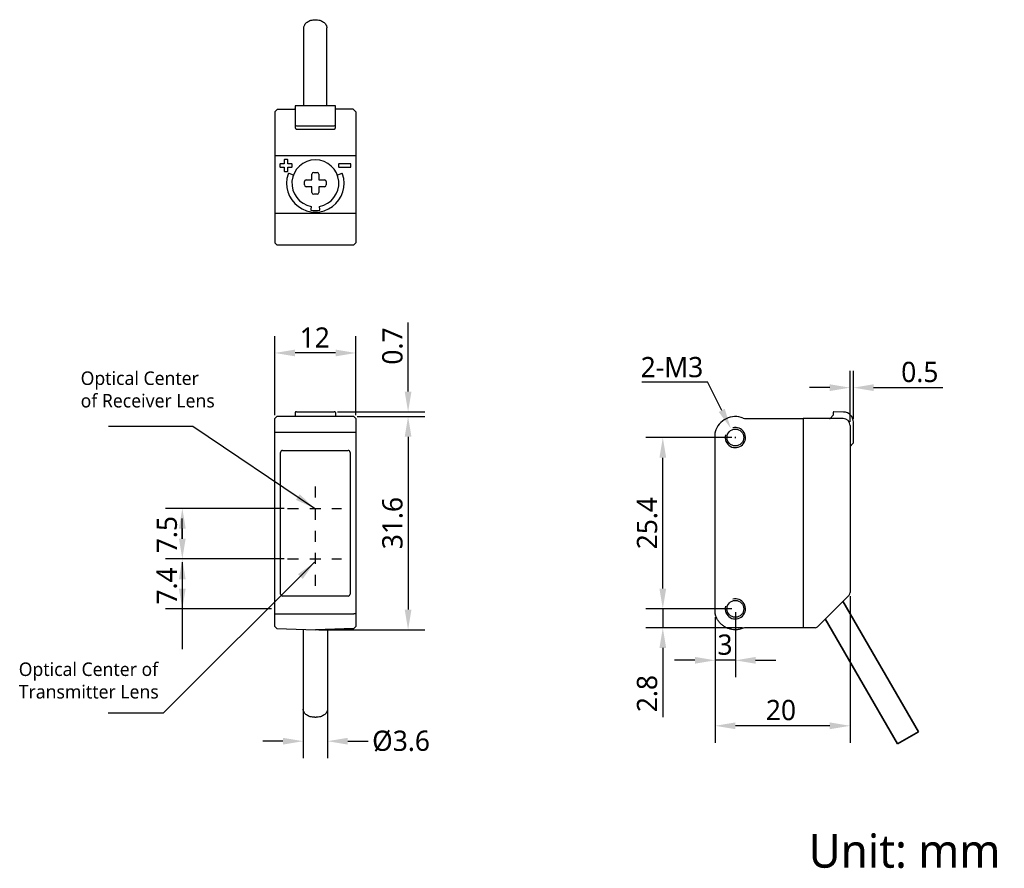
# Model space of a CAD drawing. Header units: millimetres. Extents: x 827 to 973, y 184 to 310.
import ezdxf

# ---------------------------------------------------------------- set-up
doc = ezdxf.new("R2010")
doc.units = ezdxf.units.MM
doc.header["$LTSCALE"] = 16.335
doc.header["$PDMODE"] = 3
doc.header["$PDSIZE"] = 8
doc.linetypes.add('DOT', pattern=[0.2, 0.1, -0.1])
doc.linetypes.add('HIDDEN', pattern=[0.2, 0.1, -0.1])
doc.layers.get('0').update_dxf_attribs({"linetype": 'CONTINUOUS'})
doc.layers.get('Defpoints').update_dxf_attribs({"linetype": 'CONTINUOUS'})
for name, color, linetype in [('00_COMPONENTS', 7, 'CONTINUOUS'), ('20_ALL_FEATURES', 7, 'CONTINUOUS'), ('51__DRAFT_DIMS', 7, 'CONTINUOUS')]:
    doc.layers.add(name, color=color, linetype=linetype)
doc.styles.get("Standard").update_dxf_attribs({"font": 'Roboto-Regular.ttf'})
doc.dimstyles.new('DIMSTYLE_1', dxfattribs={"dimtxt": 3, "dimasz": 3, "dimexe": 2.5, "dimexo": 0.5, "dimgap": 0.75, "dimtad": 1, "dimdsep": 46, "dimtxsty": 'STANDARD', "dimblk": '_FILLED', "dimblk1": '_FILLED', "dimblk2": '_FILLED', "dimcen": 0.09, "dimclrt": 3, "dimazin": 2, "dimtp": 0.2, "dimtm": 0.2, "dimtfac": 1, "dimtofl": 0, "dimtmove": 0, "dimatfit": 3, "dimldrblk": '_FILLED', "dimfxl": 1, "dimtolj": 1, "dimarcsym": 0})
doc.dimstyles.new('DIMSTYLE_2', dxfattribs={"dimtxt": 3, "dimasz": 3, "dimexe": 2.5, "dimexo": 0.5, "dimgap": 0.75, "dimtad": 1, "dimdsep": 46, "dimtxsty": 'STANDARD', "dimblk": '_FILLED', "dimblk1": '_FILLED', "dimblk2": '_FILLED', "dimcen": 0.09, "dimclrt": 3, "dimazin": 2, "dimtp": 0.3, "dimtm": 0.3, "dimtfac": 1, "dimtofl": 0, "dimtmove": 0, "dimatfit": 3, "dimldrblk": '_FILLED', "dimfxl": 1, "dimtolj": 1, "dimarcsym": 0})
doc.dimstyles.new('DIMSTYLE_3', dxfattribs={"dimtxt": 3, "dimasz": 3, "dimexe": 2.5, "dimexo": 0.5, "dimgap": 0.75, "dimtad": 1, "dimdsep": 46, "dimtxsty": 'STANDARD', "dimblk": '_FILLED', "dimblk1": '_FILLED', "dimblk2": '_FILLED', "dimcen": 0.09, "dimclrt": 3, "dimazin": 2, "dimtp": 0.1, "dimtm": 0.1, "dimtfac": 1, "dimtofl": 0, "dimtmove": 0, "dimatfit": 3, "dimldrblk": '_FILLED', "dimfxl": 1, "dimtolj": 1, "dimarcsym": 0})
doc.dimstyles.new('DIMSTYLE_4', dxfattribs={"dimtxt": 3, "dimasz": 3, "dimexe": 2.5, "dimexo": 0.5, "dimtad": 1, "dimdsep": 46, "dimtxsty": 'STANDARD', "dimblk": '_FILLED', "dimblk1": '_FILLED', "dimblk2": '_FILLED', "dimcen": 0.09, "dimclrt": 3, "dimazin": 2, "dimtp": 0.1, "dimtm": 0.1, "dimtfac": 1, "dimtofl": 0, "dimtmove": 0, "dimatfit": 1, "dimldrblk": '_FILLED', "dimfxl": 1, "dimtolj": 1, "dimarcsym": 0})

# ---------------------------------------------------------------- blocks, each defined once
blk = doc.blocks.new('_FILLED')
at = {"color": 0, "linetype": 'ByBlock'}
blk.add_solid([(0, 0), (-1, 0.167), (-1, -0.167)], dxfattribs=at)
blk = doc.blocks.new('*D1')
at = {"layer": '51__DRAFT_DIMS', "color": 0, "lineweight": -2}
for p, q in [((865.1, 250.86), (865.1, 262.59)), ((877.1, 250.86), (877.1, 262.59)), ((874.1, 260.09), (868.1, 260.09))]:
    blk.add_line(p, q, dxfattribs=at)
at = {"layer": 'Defpoints', "color": 0}
for p in [(865.1, 260.09), (865.1, 250.36), (877.1, 250.36)]:
    blk.add_point(p, dxfattribs=at)
at = {"layer": '51__DRAFT_DIMS', "color": 0, "linetype": 'ByBlock', "lineweight": -2, "xscale": 3, "yscale": 3, "zscale": 3, "rotation": 180}
blk.add_blockref('_FILLED', (865.1, 260.09), dxfattribs=at)
at = {"layer": '51__DRAFT_DIMS', "color": 0, "linetype": 'ByBlock', "lineweight": -2, "xscale": 3, "yscale": 3, "zscale": 3}
blk.add_blockref('_FILLED', (877.1, 260.09), dxfattribs=at)
at = {"layer": '51__DRAFT_DIMS', "insert": (871.01, 263.88), "char_height": 3, "attachment_point": 2}
blk.add_mtext('\\A1;12', dxfattribs=at)
blk = doc.blocks.new('*D2')
at = {"layer": '51__DRAFT_DIMS', "color": 0, "lineweight": -2}
for p, q in [((877.3, 250.66), (887.34, 250.66)), ((884.84, 247.66), (884.84, 222.06)), ((871.6, 219.06), (887.34, 219.06))]:
    blk.add_line(p, q, dxfattribs=at)
at = {"layer": 'Defpoints', "color": 0}
for p in [(876.8, 250.66), (871.1, 219.06), (884.84, 219.06)]:
    blk.add_point(p, dxfattribs=at)
at = {"layer": '51__DRAFT_DIMS', "color": 0, "linetype": 'ByBlock', "lineweight": -2, "xscale": 3, "yscale": 3, "zscale": 3}
for p, rotation in [((884.84, 250.66), 90), ((884.84, 219.06), 270)]:
    blk.add_blockref('_FILLED', p, dxfattribs=dict(at, rotation=rotation))
at = {"layer": '51__DRAFT_DIMS', "insert": (881.01, 234.87), "char_height": 3, "attachment_point": 2, "rotation": 90}
blk.add_mtext('\\A1;31.6', dxfattribs=at)
blk = doc.blocks.new('*D3')
at = {"layer": '51__DRAFT_DIMS', "color": 0, "lineweight": -2}
for p, q in [((884.84, 254.36), (884.84, 264.63)), ((874.4, 251.36), (887.34, 251.36)), ((877.3, 250.66), (887.34, 250.66)), ((884.84, 247.66), (884.84, 244.66))]:
    blk.add_line(p, q, dxfattribs=at)
at = {"layer": 'Defpoints', "color": 0}
for p in [(873.9, 251.36), (876.8, 250.66), (884.84, 250.66)]:
    blk.add_point(p, dxfattribs=at)
at = {"layer": '51__DRAFT_DIMS', "color": 0, "linetype": 'ByBlock', "lineweight": -2, "xscale": 3, "yscale": 3, "zscale": 3}
for p, rotation in [((884.84, 251.36), 270), ((884.84, 250.66), 90)]:
    blk.add_blockref('_FILLED', p, dxfattribs=dict(at, rotation=rotation))
at = {"layer": '51__DRAFT_DIMS', "insert": (881.01, 263.88), "char_height": 3, "attachment_point": 3, "rotation": 90}
blk.add_mtext('\\A1;0.7', dxfattribs=at)
blk = doc.blocks.new('*D5')
at = {"layer": '51__DRAFT_DIMS', "color": 0, "lineweight": -2}
for p, q in [((950.34, 224.06), (950.34, 202.32)), ((930.34, 220.93), (930.34, 202.32)), ((947.34, 204.82), (933.34, 204.82))]:
    blk.add_line(p, q, dxfattribs=at)
at = {"layer": 'Defpoints', "color": 0}
for p in [(950.34, 224.56), (930.34, 221.43), (930.34, 204.82)]:
    blk.add_point(p, dxfattribs=at)
at = {"layer": '51__DRAFT_DIMS', "color": 0, "linetype": 'ByBlock', "lineweight": -2, "xscale": 3, "yscale": 3, "zscale": 3, "rotation": 180}
blk.add_blockref('_FILLED', (930.34, 204.82), dxfattribs=at)
at = {"layer": '51__DRAFT_DIMS', "color": 0, "linetype": 'ByBlock', "lineweight": -2, "xscale": 3, "yscale": 3, "zscale": 3}
blk.add_blockref('_FILLED', (950.34, 204.82), dxfattribs=at)
at = {"layer": '51__DRAFT_DIMS', "insert": (940.1, 208.66), "char_height": 3, "attachment_point": 2}
blk.add_mtext('\\A1;20', dxfattribs=at)
blk = doc.blocks.new('*D6')
at = {"layer": '51__DRAFT_DIMS', "color": 0, "lineweight": -2}
for p, q in [((950.34, 249.86), (950.34, 257.45)), ((950.84, 250.33), (950.84, 257.45)), ((947.34, 254.95), (944.34, 254.95)), ((953.84, 254.95), (964.11, 254.95))]:
    blk.add_line(p, q, dxfattribs=at)
at = {"layer": 'Defpoints', "color": 0}
for p in [(950.84, 254.95), (950.84, 249.83), (950.34, 249.36)]:
    blk.add_point(p, dxfattribs=at)
at = {"layer": '51__DRAFT_DIMS', "color": 0, "linetype": 'ByBlock', "lineweight": -2, "xscale": 3, "yscale": 3, "zscale": 3}
blk.add_blockref('_FILLED', (950.34, 254.95), dxfattribs=at)
at = {"layer": '51__DRAFT_DIMS', "color": 0, "linetype": 'ByBlock', "lineweight": -2, "xscale": 3, "yscale": 3, "zscale": 3, "rotation": 180}
blk.add_blockref('_FILLED', (950.84, 254.95), dxfattribs=at)
at = {"layer": '51__DRAFT_DIMS', "insert": (957.92, 258.78), "char_height": 3, "attachment_point": 1}
blk.add_mtext('\\A1;0.5', dxfattribs=at)
blk = doc.blocks.new('*D7')
at = {"layer": '51__DRAFT_DIMS', "color": 0, "lineweight": -2}
for p, q in [((932.84, 247.56), (920.09, 247.56)), ((922.59, 225.16), (922.59, 244.56)), ((932.84, 222.16), (920.09, 222.16))]:
    blk.add_line(p, q, dxfattribs=at)
at = {"layer": 'Defpoints', "color": 0}
for p in [(922.59, 247.56), (933.34, 247.56), (933.34, 222.16)]:
    blk.add_point(p, dxfattribs=at)
at = {"layer": '51__DRAFT_DIMS', "color": 0, "linetype": 'ByBlock', "lineweight": -2, "xscale": 3, "yscale": 3, "zscale": 3}
for p, rotation in [((922.59, 247.56), 90), ((922.59, 222.16), 270)]:
    blk.add_blockref('_FILLED', p, dxfattribs=dict(at, rotation=rotation))
at = {"layer": '51__DRAFT_DIMS', "insert": (918.75, 234.86), "char_height": 3, "attachment_point": 2, "rotation": 90}
blk.add_mtext('\\A1;25.4', dxfattribs=at)
blk = doc.blocks.new('*D8')
at = {"layer": '51__DRAFT_DIMS', "color": 0, "lineweight": -2}
for p, q in [((922.59, 225.16), (922.59, 228.16)), ((932.84, 222.16), (920.09, 222.16)), ((934.38, 219.36), (920.09, 219.36)), ((922.59, 216.36), (922.59, 206.09))]:
    blk.add_line(p, q, dxfattribs=at)
at = {"layer": 'Defpoints', "color": 0}
for p in [(922.59, 222.16), (933.34, 222.16), (934.88, 219.36)]:
    blk.add_point(p, dxfattribs=at)
at = {"layer": '51__DRAFT_DIMS', "color": 0, "linetype": 'ByBlock', "lineweight": -2, "xscale": 3, "yscale": 3, "zscale": 3}
for p, rotation in [((922.59, 222.16), 270), ((922.59, 219.36), 90)]:
    blk.add_blockref('_FILLED', p, dxfattribs=dict(at, rotation=rotation))
at = {"layer": '51__DRAFT_DIMS', "insert": (918.75, 206.84), "char_height": 3, "attachment_point": 1, "rotation": 90}
blk.add_mtext('\\A1;2.8', dxfattribs=at)
blk = doc.blocks.new('*D9')
at = {"layer": '51__DRAFT_DIMS', "color": 0, "lineweight": -2}
for p, q in [((930.34, 220.93), (930.34, 212.03)), ((933.34, 221.66), (933.34, 212.03)), ((927.34, 214.53), (924.34, 214.53)), ((936.34, 214.53), (939.34, 214.53))]:
    blk.add_line(p, q, dxfattribs=at)
at = {"layer": 'Defpoints', "color": 0}
for p in [(933.34, 222.16), (930.34, 221.43), (933.34, 214.53)]:
    blk.add_point(p, dxfattribs=at)
at = {"layer": '51__DRAFT_DIMS', "color": 0, "linetype": 'ByBlock', "lineweight": -2, "xscale": 3, "yscale": 3, "zscale": 3}
blk.add_blockref('_FILLED', (930.34, 214.53), dxfattribs=at)
at = {"layer": '51__DRAFT_DIMS', "color": 0, "linetype": 'ByBlock', "lineweight": -2, "xscale": 3, "yscale": 3, "zscale": 3, "rotation": 180}
blk.add_blockref('_FILLED', (933.34, 214.53), dxfattribs=at)
at = {"layer": '51__DRAFT_DIMS', "insert": (931.81, 218.36), "char_height": 3, "attachment_point": 2}
blk.add_mtext('\\A1;3', dxfattribs=at)
blk = doc.blocks.new('*D10')
at = {"layer": '51__DRAFT_DIMS', "color": 0, "lineweight": -2}
for p in [(919.46, 255.8), (931.32, 251.58)]:
    blk.add_line(p, (929.2, 255.8), dxfattribs=at)
at = {"layer": '51__DRAFT_DIMS', "color": 0}
for p, q in [((933.25, 247.56), (933.43, 247.56)), ((933.34, 247.47), (933.34, 247.65))]:
    blk.add_line(p, q, dxfattribs=at)
at = {"layer": 'Defpoints', "color": 0}
for p in [(932.67, 248.9), (934.01, 246.22)]:
    blk.add_point(p, dxfattribs=at)
at = {"layer": '51__DRAFT_DIMS', "color": 0, "linetype": 'ByBlock', "lineweight": -2, "xscale": 3, "yscale": 3, "zscale": 3, "rotation": 296.6721060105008}
blk.add_blockref('_FILLED', (932.67, 248.9), dxfattribs=at)
at = {"layer": '51__DRAFT_DIMS', "insert": (928.58, 259.5), "char_height": 3, "attachment_point": 3}
blk.add_mtext('\\A1;2-M3', dxfattribs=at)
blk = doc.blocks.new('*D11')
at = {"color": 0, "lineweight": -2}
for p, q in [((869.3, 209.06), (869.3, 200.04)), ((872.9, 209.06), (872.9, 200.04)), ((866.3, 202.54), (863.3, 202.54)), ((875.9, 202.54), (878.9, 202.54))]:
    blk.add_line(p, q, dxfattribs=at)
at = {"layer": 'Defpoints', "color": 0}
for p in [(869.3, 209.56), (872.9, 209.56), (872.9, 202.54)]:
    blk.add_point(p, dxfattribs=at)
at = {"color": 0, "linetype": 'ByBlock', "lineweight": -2, "xscale": 3, "yscale": 3, "zscale": 3}
blk.add_blockref('_FILLED', (869.3, 202.54), dxfattribs=at)
at = {"color": 0, "linetype": 'ByBlock', "lineweight": -2, "xscale": 3, "yscale": 3, "zscale": 3, "rotation": 180}
blk.add_blockref('_FILLED', (872.9, 202.54), dxfattribs=at)
at = {"insert": (883.8, 202.54), "char_height": 3, "attachment_point": 5}
blk.add_mtext('\\A1;%%c3.6{}{{\\H0.7x;}{}}', dxfattribs=at)
blk = doc.blocks.new('*D12')
at = {"color": 0, "lineweight": -2}
for p, q in [((866.49, 237.06), (848.88, 237.06)), ((851.38, 234.06), (851.38, 232.56)), ((866.49, 229.56), (848.88, 229.56))]:
    blk.add_line(p, q, dxfattribs=at)
at = {"layer": 'Defpoints', "color": 0}
for p in [(866.99, 237.06), (851.38, 229.56), (866.99, 229.56)]:
    blk.add_point(p, dxfattribs=at)
at = {"color": 0, "linetype": 'ByBlock', "lineweight": -2, "xscale": 3, "yscale": 3, "zscale": 3}
for p, rotation in [((851.38, 237.06), 90), ((851.38, 229.56), 270)]:
    blk.add_blockref('_FILLED', p, dxfattribs=dict(at, rotation=rotation))
at = {"insert": (849.11, 233.16), "char_height": 3, "attachment_point": 5, "rotation": 90}
blk.add_mtext('\\A1;7.5', dxfattribs=at)

msp = doc.modelspace()

# ---------------------------------------------------------------- linework, layer by layer
at = {"color": 1, "linetype": 'HIDDEN'}
msp.add_line((871.09926, 225.57574), (871.09926, 241.20018), dxfattribs=at)
at = {"color": 1, "linetype": 'DOT'}
for p, q in [((866.98824, 237.05754), (874.98824, 237.05754)), ((866.98824, 229.55754), (874.98824, 229.55754))]:
    msp.add_line(p, q, dxfattribs=at)
at = {"color": 8}
for p, q in [((851.37694, 232.55754), (851.37694, 235.55754)), ((866.48824, 229.55754), (848.87694, 229.55754)), ((851.37694, 229.05754), (851.37694, 222.15754)), ((864.59926, 222.15754), (848.87694, 222.15754)), ((851.37694, 222.15754), (851.37694, 216.15754)), ((922.58714, 222.15754), (922.58714, 219.35754)), ((933.34058, 214.529), (930.34058, 214.529))]:
    msp.add_line(p, q, dxfattribs=at)
at = {"lineweight": 30}
msp.add_line((870.99926, 206.07693), (871.19926, 206.07693), dxfattribs=at)
at = {"lineweight": 35}
msp.add_line((957.35677, 202.13092), (960.47446, 203.93092), dxfattribs=at)
at = {"color": 0, "lineweight": 30}
msp.add_arc((871.09926, 285.24459), 3.4788, 280, 260, dxfattribs=at)
at = {"layer": '00_COMPONENTS', "color": 0, "lineweight": 30}
for p, q in [((869.39926, 296.74459), (869.39926, 308.29885)), ((872.79926, 296.74459), (872.79926, 308.29885)), ((865.09926, 295.84459), (865.49926, 296.24459)), ((865.49926, 296.24459), (867.99926, 296.24459)), ((868.09926, 296.64459), (868.09926, 293.62743)), ((873.99926, 296.74459), (868.19926, 296.74459)), ((874.09926, 293.62743), (874.09926, 296.64459)), ((876.69926, 296.24459), (874.19926, 296.24459)), ((877.09926, 295.84459), (876.69926, 296.24459)), ((865.09926, 295.84459), (865.09926, 289.29459)), ((877.09926, 295.84459), (877.09926, 289.29459)), ((868.29926, 293.74459), (873.89926, 293.74459)), ((868.29926, 293.27387), (873.89926, 293.27387)), ((865.09926, 289.29459), (865.09926, 276.44459)), ((877.09926, 289.29459), (865.09926, 289.29459)), ((877.09926, 289.29459), (877.09926, 276.44459)), ((865.84926, 288.09459), (865.84926, 287.69459)), ((866.49926, 288.14459), (865.89926, 288.14459)), ((865.89926, 287.64459), (866.49926, 287.64459)), ((866.49926, 288.74459), (866.49926, 288.14459)), ((866.49926, 287.64459), (866.49926, 287.04459)), ((866.94926, 288.79459), (866.54926, 288.79459)), ((866.99926, 288.14459), (866.99926, 288.74459)), ((867.59926, 288.14459), (866.99926, 288.14459)), ((866.99926, 287.04459), (866.99926, 287.64459)), ((866.99926, 287.64459), (867.59926, 287.64459)), ((867.64926, 287.69459), (867.64926, 288.09459)), ((874.54926, 288.09459), (874.54926, 287.69459)), ((876.29926, 288.14459), (874.59926, 288.14459)), ((874.59926, 287.64459), (876.29926, 287.64459)), ((876.34926, 287.69459), (876.34926, 288.09459)), ((866.54926, 286.99459), (866.94926, 286.99459)), ((870.58179, 285.79459), (870.58179, 286.59459)), ((870.84926, 286.86206), (871.34926, 286.86206)), ((871.61673, 286.59459), (871.61673, 285.79459)), ((869.48179, 284.99459), (869.48179, 285.49459)), ((869.74926, 285.76206), (870.54926, 285.76206)), ((870.54926, 284.72711), (869.74926, 284.72711)), ((870.58179, 283.89459), (870.58179, 284.69459)), ((871.61673, 284.69459), (871.61673, 283.89459)), ((871.64926, 285.76206), (872.44926, 285.76206)), ((872.44926, 284.72711), (871.64926, 284.72711)), ((872.71673, 285.49459), (872.71673, 284.99459)), ((871.34926, 283.62711), (870.84926, 283.62711)), ((877.09926, 280.78407), (865.09926, 280.78407)), ((865.39926, 276.14459), (865.09926, 276.44459)), ((865.39926, 276.14459), (876.79926, 276.14459)), ((877.09926, 276.44459), (876.79926, 276.14459))]:
    msp.add_line(p, q, dxfattribs=at)
at = {"layer": '00_COMPONENTS', "color": 7, "lineweight": 30}
for p, q in [((868.09926, 251.25404), (868.09926, 250.65754)), ((868.21135, 251.35492), (868.20519, 251.35472)), ((868.2187, 251.3551), (868.21135, 251.35492)), ((868.22721, 251.35526), (868.2187, 251.3551)), ((868.24214, 251.35548), (868.22721, 251.35526)), ((868.26594, 251.35569), (868.24214, 251.35548)), ((868.29374, 251.35578), (868.26594, 251.35569)), ((868.29374, 251.35578), (873.89926, 251.35577)), ((873.92501, 251.35573), (873.89926, 251.35578)), ((873.94562, 251.35559), (873.92501, 251.35573)), ((873.96329, 251.35539), (873.94562, 251.35559)), ((873.97333, 251.35523), (873.96329, 251.35539)), ((873.982, 251.35505), (873.97333, 251.35523)), ((874.09926, 251.25404), (874.09926, 250.65754)), ((947.84058, 251.25578), (947.84058, 250.85754)), ((949.36675, 251.3309), (947.94232, 251.35577)), ((865.09926, 250.35754), (865.39926, 250.65754)), ((865.09926, 219.54771), (865.09926, 250.35754)), ((876.79926, 250.65754), (865.39926, 250.65754)), ((877.09926, 250.35754), (876.79926, 250.65754)), ((877.09926, 250.35754), (877.09926, 219.54771)), ((934.88006, 250.35754), (943.39058, 250.35754)), ((943.39058, 250.35754), (943.39058, 219.35754)), ((949.34058, 250.35754), (943.39058, 250.35754)), ((947.36987, 250.38683), (947.84058, 250.85754)), ((950.84058, 246.75754), (950.84058, 249.83113)), ((930.34058, 221.42877), (930.34058, 248.29916)), ((950.34058, 249.35754), (950.34058, 224.56465)), ((950.34058, 246.24358), (950.74065, 246.65767)), ((950.73928, 246.65625), (950.84058, 246.75754)), ((865.94926, 224.35754), (865.94926, 245.35754)), ((876.24926, 245.35754), (876.24926, 224.35754)), ((950.19413, 224.2111), (945.49852, 219.51549)), ((865.09926, 219.54771), (865.38927, 219.24788)), ((869.29926, 219.11421), (869.29926, 207.27901)), ((871.09926, 219.05754), (876.80926, 219.24788)), ((872.89926, 219.11421), (872.89926, 207.27901)), ((877.09926, 219.54771), (876.80926, 219.24788)), ((943.39058, 219.35754), (934.87977, 219.35754)), ((945.04058, 219.36714), (943.39058, 219.35754)), ((945.15369, 219.36912), (945.04058, 219.36714))]:
    msp.add_line(p, q, dxfattribs=at)
at = {"layer": '00_COMPONENTS', "lineweight": 30}
for p, q in [((877.09926, 248.29916), (865.09926, 248.29916)), ((866.24926, 245.65754), (875.94926, 245.65754)), ((875.94926, 224.05754), (866.24926, 224.05754)), ((865.38927, 219.24788), (871.09926, 219.05754)), ((865.38927, 219.24788), (871.09926, 219.05756))]:
    msp.add_line(p, q, dxfattribs=at)
at = {"layer": '00_COMPONENTS', "color": 7, "lineweight": 35}
for p, q in [((949.28854, 223.30551), (960.47446, 203.93092)), ((946.65315, 220.67012), (957.35677, 202.13092))]:
    msp.add_line(p, q, dxfattribs=at)
at = {"layer": '00_COMPONENTS', "color": 4, "lineweight": 30}
for p, q in [((865.09926, 221.42877), (865.39926, 221.42877)), ((877.09926, 221.42877), (876.79926, 221.42877)), ((876.80926, 219.24788), (871.09926, 219.05756))]:
    msp.add_line(p, q, dxfattribs=at)
at = {"layer": '00_COMPONENTS', "color": 7, "lineweight": 30}
for points in [[(868.20519, 251.35472), (868.2025, 251.35461), (868.19995, 251.35449), (868.19758, 251.35437), (868.19528, 251.35422), (868.19264, 251.35401), (868.18949, 251.3537), (868.18591, 251.35325), (868.18177, 251.35258), (868.17683, 251.35156), (868.17128, 251.3501), (868.16563, 251.34825), (868.16001, 251.34605), (868.15433, 251.34341), (868.1487, 251.34034), (868.14318, 251.33685), (868.13778, 251.33292), (868.13257, 251.32857), (868.1276, 251.32381), (868.12291, 251.31863), (868.11852, 251.31305), (868.11449, 251.30709), (868.11085, 251.30077), (868.10763, 251.29409), (868.10487, 251.28707), (868.10263, 251.27976), (868.10092, 251.27217), (868.09979, 251.26434), (868.09929, 251.25632), (868.09926, 251.25404)], [(874.09461, 251.28417), (874.09188, 251.29175), (874.08861, 251.29895), (874.08487, 251.30573), (874.0807, 251.31209), (874.07615, 251.31799), (874.07128, 251.32343), (874.06615, 251.3284), (874.0608, 251.33288), (874.05528, 251.3369), (874.04964, 251.34045), (874.04398, 251.34351), (874.03828, 251.34615), (874.03263, 251.34835), (874.02724, 251.3501), (874.02209, 251.35146), (874.01724, 251.35249), (874.01296, 251.3532), (874.00936, 251.35367), (874.00623, 251.35398), (874.00334, 251.35421), (874.00067, 251.35438), (873.99814, 251.35451), (873.99544, 251.35464), (873.99248, 251.35475), (873.98931, 251.35485), (873.982, 251.35505)], [(874.09926, 251.25404), (874.09911, 251.25958), (874.09828, 251.26804), (874.09676, 251.27626), (874.09461, 251.28417)]]:
    msp.add_lwpolyline(points, dxfattribs=at)
for centre in [(933.34058, 247.55754), (933.34058, 222.15754)]:
    msp.add_circle(centre, 1.25, dxfattribs=at)
at = {"layer": '00_COMPONENTS', "color": 0, "lineweight": 30}
for centre, radius, start, end in [((867.99926, 296.34459), 0.1, 270.0110707, 0), ((868.19926, 296.64459), 0.1, 90, 180), ((873.99926, 296.64459), 0.1, 0, 90), ((874.19926, 296.34459), 0.1, 180, 269.9889293), ((868.29926, 293.94459), 0.2, 180, 270), ((873.89926, 293.94459), 0.2, 270, 0), ((865.89926, 288.09459), 0.05, 90, 180), ((865.89926, 287.69459), 0.05, 180, 270), ((866.54926, 288.74459), 0.05, 90, 180), ((866.94926, 288.74459), 0.05, 0, 90), ((867.59926, 288.09459), 0.05, 0, 90), ((867.59926, 287.69459), 0.05, 270, 0), ((874.59926, 288.09459), 0.05, 90, 180), ((874.59926, 287.69459), 0.05, 180, 270), ((876.29926, 288.09459), 0.05, 0, 90), ((876.29926, 287.69459), 0.05, 270, 0), ((866.54926, 287.04459), 0.05, 180, 270), ((866.94926, 287.04459), 0.05, 270, 0), ((870.84926, 286.59459), 0.26747, 90, 180), ((871.34926, 286.59459), 0.26747, 0, 90), ((869.74926, 285.49459), 0.26747, 90, 180), ((869.74926, 284.99459), 0.26747, 180, 270), ((870.54926, 285.79459), 0.03253, 270, 0), ((870.54926, 284.69459), 0.03253, 0, 90), ((871.64926, 285.79459), 0.03253, 180, 270), ((871.64926, 284.69459), 0.03253, 90, 180), ((872.44926, 285.49459), 0.26747, 0, 90), ((872.44926, 284.99459), 0.26747, 270, 0), ((870.84926, 283.89459), 0.26747, 180, 270), ((871.34926, 283.89459), 0.26747, 270, 0)]:
    msp.add_arc(centre, radius, start, end, dxfattribs=at)
at = {"layer": '00_COMPONENTS', "color": 7, "lineweight": 30}
for centre, radius, start, end in [((947.94058, 251.25578), 0.1, 89.0000001, 180), ((949.34058, 249.83113), 1.5, 0, 89), ((933.34058, 247.55754), 3.1, 67.9458297, 164.6411144), ((934.88006, 251.35754), 1, 247.9458297, 270), ((947.29915, 250.45754), 0.1, 270, 315), ((949.34058, 249.35754), 1, 0, 90), ((930.64058, 248.29916), 0.3, 164.6411144, 180), ((866.24926, 245.35754), 0.3, 90, 180), ((875.94926, 245.35754), 0.3, 0, 90), ((866.24926, 224.35754), 0.3, 180, 270), ((875.94926, 224.35754), 0.3, 270, 0), ((949.84058, 224.56465), 0.5, 315, 0), ((930.6429, 221.42919), 0.30232, 180.0786953, 200.1936103), ((930.64048, 221.4159), 0.2999, 193.6541899, 195.3616621), ((933.32086, 222.15247), 3.07964, 195.3651504, 195.6149253), ((934.87977, 218.35811), 0.99943, 89.9998745, 112.026759), ((945.14497, 219.86904), 0.5, 271, 315)]:
    msp.add_arc(centre, radius, start, end, dxfattribs=at)
at = {"layer": '00_COMPONENTS', "color": 8}
for centre in [(933.34058, 247.55754), (933.34058, 222.15754)]:
    msp.add_arc(centre, 1.5, 165, 105, dxfattribs=at)
at = {"layer": '00_COMPONENTS', "color": 0, "lineweight": 30}
for points, knots in [([(869.39926, 308.29885), (869.39926, 308.37778), (869.42217, 308.53932), (869.5224, 308.76854), (869.68318, 308.97785), (869.89725, 309.15976), (870.1563, 309.30824), (870.55368, 309.45687), (870.88027, 309.50093), (871.09926, 309.50093)], [0, 0, 0, 0, 0.103363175, 0.210479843, 0.32420661, 0.446028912, 0.576052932, 0.713201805, 1, 1, 1, 1]), ([(871.09926, 309.50093), (871.31826, 309.50093), (871.64484, 309.45687), (872.04223, 309.30824), (872.30127, 309.15976), (872.51534, 308.97785), (872.67612, 308.76854), (872.77635, 308.53932), (872.79926, 308.37778), (872.79926, 308.29885)], [0, 0, 0, 0, 0.286798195, 0.423947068, 0.553971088, 0.67579339, 0.789520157, 0.896636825, 1, 1, 1, 1]), ([(868.09926, 293.62743), (868.09926, 293.59078), (868.10403, 293.53559), (868.12083, 293.46407), (868.13933, 293.412), (868.16473, 293.36271), (868.19868, 293.31846), (868.24319, 293.28372), (868.28066, 293.27388), (868.29926, 293.27387)], [0, 0, 0, 0, 0.248683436, 0.373231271, 0.49792208, 0.622834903, 0.748090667, 0.873786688, 1, 1, 1, 1]), ([(873.89926, 293.27387), (873.91784, 293.27388), (873.9553, 293.28372), (873.99983, 293.31844), (874.03381, 293.36271), (874.05921, 293.41202), (874.0777, 293.4641), (874.09449, 293.53561), (874.09926, 293.59079), (874.09926, 293.62743)], [0, 0, 0, 0, 0.126067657, 0.251866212, 0.377205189, 0.502148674, 0.626838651, 0.751370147, 1, 1, 1, 1])]:
    msp.add_open_spline(points, degree=3, knots=knots, dxfattribs=at)
at = {"layer": '00_COMPONENTS', "color": 4, "lineweight": 30}
msp.add_open_spline([(868.09926, 251.25404), (868.09926, 251.25422), (868.10037, 251.25408), (868.10157, 251.25441), (868.1044, 251.2544), (868.10796, 251.25457), (868.11265, 251.25466), (868.12078, 251.25484), (868.12739, 251.25493), (868.1321, 251.255)], degree=3, knots=[0, 0, 0, 0, 0.016516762, 0.064744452, 0.144672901, 0.255913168, 0.397885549, 0.569849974, 1, 1, 1, 1], dxfattribs=at)
at = {"layer": '00_COMPONENTS', "lineweight": 30}
for points in [[(865.39926, 221.42877), (867.29926, 221.42431), (869.19926, 221.42003), (871.09926, 221.41593)], [(871.09926, 221.41593), (872.99926, 221.42003), (874.89926, 221.42431), (876.79926, 221.42877)]]:
    msp.add_open_spline(points, degree=3, dxfattribs=at)
at = {"layer": '00_COMPONENTS', "color": 7, "lineweight": 30}
for points, knots in [([(933.33182, 219.05756), (933.16466, 219.05803), (932.82981, 219.08632), (932.34131, 219.20858), (931.879, 219.40854), (931.45471, 219.67995), (931.0801, 220.01664), (930.76425, 220.409), (930.51628, 220.8473), (930.39988, 221.16253), (930.35488, 221.32352)], [0, 0, 0, 0, 0.125002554, 0.250000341, 0.374998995, 0.500000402, 0.625000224, 0.750000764, 0.874996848, 1, 1, 1, 1]), ([(934.50494, 219.28459), (934.31947, 219.20956), (933.93306, 219.0953), (933.5319, 219.05699), (933.33182, 219.05756)], [0, 0, 0, 0, 0.500006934, 1, 1, 1, 1]), ([(870.99926, 206.07693), (870.78027, 206.07693), (870.45368, 206.12099), (870.0563, 206.26963), (869.79725, 206.41811), (869.58318, 206.60001), (869.4224, 206.80933), (869.32217, 207.03855), (869.29926, 207.20009), (869.29926, 207.27901)], [0, 0, 0, 0, 0.286798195, 0.423947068, 0.553971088, 0.67579339, 0.789520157, 0.896636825, 1, 1, 1, 1]), ([(872.89926, 207.27901), (872.89926, 207.20009), (872.87635, 207.03855), (872.77612, 206.80933), (872.61534, 206.60001), (872.40127, 206.41811), (872.14223, 206.26963), (871.74484, 206.12099), (871.41826, 206.07693), (871.19926, 206.07693)], [0, 0, 0, 0, 0.103363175, 0.210479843, 0.32420661, 0.446028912, 0.576052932, 0.713201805, 1, 1, 1, 1])]:
    msp.add_open_spline(points, degree=3, knots=knots, dxfattribs=at)
at = {"layer": '20_ALL_FEATURES', "color": 7, "lineweight": 30}
for p, q in [((867.83504, 286.44747), (867.19201, 286.68157)), ((875.00651, 286.68157), (874.36348, 286.44747)), ((870.49517, 281.81863), (870.41357, 281.35584)), ((871.78537, 281.35345), (871.70335, 281.81863))]:
    msp.add_line(p, q, dxfattribs=at)
for centre, radius, start, end in [((871.09926, 285.24459), 4.26396, 161.1836927, 18.8162944), ((867.1578, 286.58765), 0.09995, 69.9811123, 161.2004113), ((875.04073, 286.58765), 0.09995, 18.7992969, 110.0193298), ((871.09926, 285.24459), 4.05, 261.419049, 278.5493189)]:
    msp.add_arc(centre, radius, start, end, dxfattribs=at)
for points, knots in [([(870.41357, 281.35584), (870.40914, 281.33069), (870.42109, 281.27486), (870.46968, 281.24367), (870.49497, 281.23986)], [0, 0, 0, 0, 0.499702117, 1, 1, 1, 1]), ([(871.70134, 281.23959), (871.72657, 281.24338), (871.77563, 281.27239), (871.78981, 281.3283), (871.78537, 281.35345)], [0, 0, 0, 0, 0.499741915, 1, 1, 1, 1])]:
    msp.add_open_spline(points, degree=3, knots=knots, dxfattribs=at)

# ---------------------------------------------------------------- block references
at = {"color": 8, "xscale": 3, "yscale": 3, "zscale": 3}
for p, rotation in [((851.37694, 229.55754), 89.99999999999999), ((851.37694, 222.15754), 270)]:
    msp.add_blockref('_FILLED', p, dxfattribs=dict(at, rotation=rotation))

# ---------------------------------------------------------------- texts
at = {"attachment_point": 1}
for s, insert, char_height, width in [('{\\fRoboto|b0|i0|c0|p2;Optical Center of Receiver Lens}', (836.31638, 257.3486), 2, 20.4463185), ('{\\fRoboto|b0|i0|c0|p2;Optical Center of Transmitter Lens}', (827.13813, 214.20332), 2, 21.4463185), ('Unit: mm', (944.19745, 188.78275), 5, 32.1446636)]:
    msp.add_mtext(s, dxfattribs=dict(at, insert=insert, char_height=char_height, width=width))
at = {"insert": (849.10122, 225.55246), "char_height": 3, "attachment_point": 5, "rotation": 90}
msp.add_mtext('\\A1;7.4', dxfattribs=at)

# ---------------------------------------------------------------- dimensions: what is measured, and where the dimension line sits
at = {"color": 8}
dim = msp.add_linear_dim(base=(851.37694, 229.55754), p1=(866.98824, 237.05754), p2=(866.98824, 229.55754), angle=90, dimstyle='DIMSTYLE_1', override={"dimclrt": 256}, dxfattribs=at)
dim.commit()
dim.dimension.update_dxf_attribs({"geometry": '*D12', "text_midpoint": (851.37694, 233.16209), "dimtype": 160})
dim = msp.add_linear_dim(base=(872.89926, 202.54137), p1=(869.29926, 209.56211), p2=(872.89926, 209.56211), text='%%c<>{}{{\\H0.7x;}{}}', dimstyle='DIMSTYLE_1', override={"dimtad": 0, "dimdec": 4, "dimclrt": 256}, dxfattribs=at)
dim.commit()
dim.dimension.update_dxf_attribs({"geometry": '*D11', "text_midpoint": (883.80208, 202.54137)})
at = {"layer": '51__DRAFT_DIMS', "color": 8}
for base, p1, p2, angle, dimstyle, picture, middle in [((884.8432, 250.65754), (873.89926, 251.35577), (876.79926, 250.65754), 270, 'DIMSTYLE_3', '*D3', (884.8432, 261.16577)), ((865.09926, 260.08791), (877.09926, 250.35754), (865.09926, 250.35754), 180, 'DIMSTYLE_1', '*D1', (871.01429, 260.08791)), ((950.84058, 254.94523), (950.34058, 249.35754), (950.84058, 249.83113), 0, 'DIMSTYLE_3', '*D6', (960.642, 254.94523)), ((884.8432, 219.05756), (876.79926, 250.65754), (871.09926, 219.05756), 270, 'DIMSTYLE_2', '*D2', (884.8432, 234.87219)), ((922.58714, 247.55754), (933.34058, 222.15754), (933.34058, 247.55754), 90, 'DIMSTYLE_1', '*D7', (922.58714, 234.86049)), ((922.58714, 222.15754), (934.87977, 219.35754), (933.34058, 222.15754), 90, 'DIMSTYLE_3', '*D8', (922.58714, 209.55612)), ((930.34058, 204.82334), (950.34058, 224.56465), (930.34058, 221.42877), 180, 'DIMSTYLE_1', '*D5', (940.1031, 204.82334)), ((933.34058, 214.529), (930.34058, 221.42877), (933.34058, 222.15754), 0, 'DIMSTYLE_3', '*D9', (931.80542, 214.529))]:
    dim = msp.add_linear_dim(base=base, p1=p1, p2=p2, angle=angle, dimstyle=dimstyle, override={"dimclrt": 256}, dxfattribs=at)
    dim.commit()
    dim.dimension.update_dxf_attribs({"geometry": picture, "text_midpoint": middle, "dimtype": 160})
dim = msp.add_diameter_dim_2p(p1=(934.0139, 246.21716), p2=(932.66725, 248.89793), text='2-M<>', dimstyle='DIMSTYLE_4', override={"dimtih": 1, "dimtoh": 1, "dimpost": '<>', "dimclrt": 256}, dxfattribs=at)
dim.commit()
dim.dimension.update_dxf_attribs({"geometry": '*D10', "text_midpoint": (924.01597, 255.79667), "dimtype": 163})

# ---------------------------------------------------------------- leaders
at = {"color": 8}
for points in [[(870.98824, 237.05754), (852.93606, 249.20879), (840.43791, 249.20879)], [(870.98824, 229.05754), (848.56369, 206.68452), (840.38929, 206.68452)]]:
    msp.add_leader(points, dimstyle='DIMSTYLE_1', override={"dimgap": 0.75, "dimtad": 0}, dxfattribs=at)

doc.saveas('drawing.dxf')
